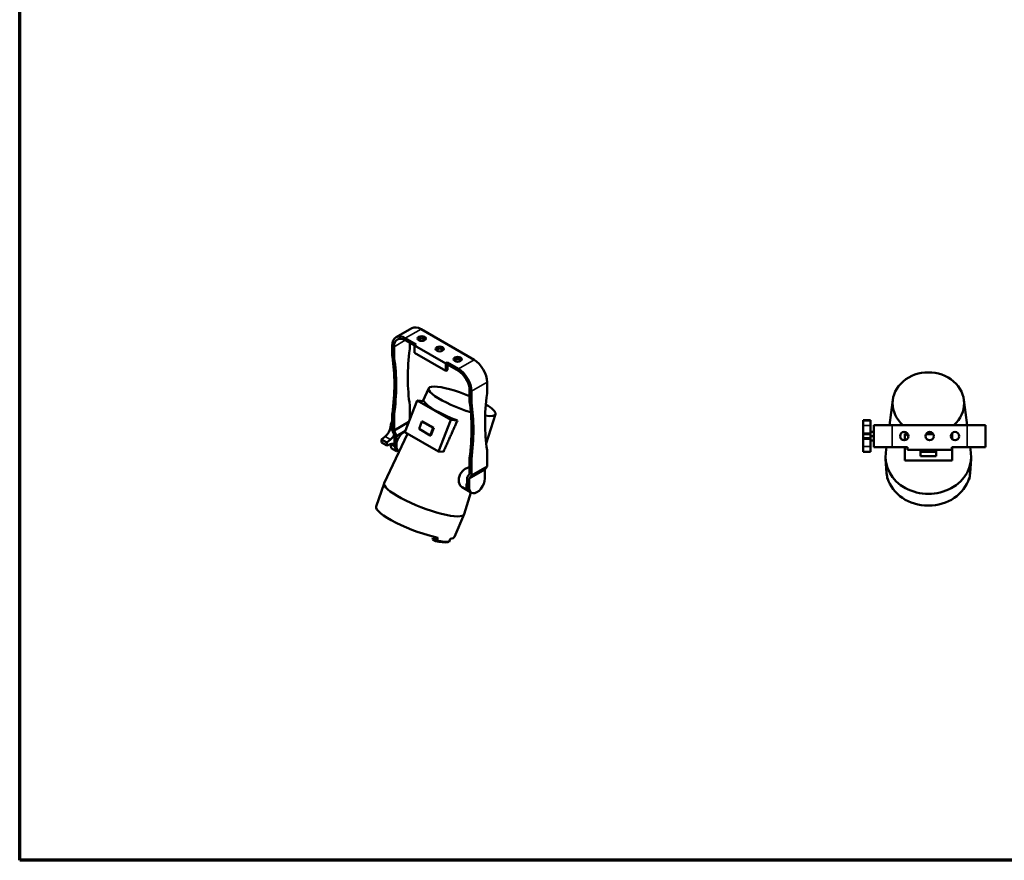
# Model space of a CAD drawing. Header units: millimetres. Extents: x 20 to 2980, y 20 to 2980.
# Tile 1 of 4: x 20 to 1571, y 20 to 1344. Entities that reach past the tile are written whole.
import ezdxf

# ---------------------------------------------------------------- set-up
doc = ezdxf.new("R2010")
doc.units = ezdxf.units.MM
for name, color, linetype, lineweight in [('Border (ISO)', 7, 'Continuous', 70), ('Visible (ISO)', 7, 'Continuous', 50), ('Visible Narrow (ISO)', 7, 'Continuous', 35)]:
    doc.layers.add(name, color=color, linetype=linetype, lineweight=lineweight)

# ---------------------------------------------------------------- blocks, each defined once
blk = doc.blocks.new('Borders Chauvet')
at = {"layer": 'Border (ISO)'}
for p, q in [((20, 20), (20, 2980)), ((2980, 20), (20, 20))]:
    blk.add_line(p, q, dxfattribs=at)

msp = doc.modelspace()

# ---------------------------------------------------------------- linework, layer by layer
at = {"layer": 'Visible (ISO)'}
for p, q in [((612.8, 843.9), (637.6, 858.2)), ((652.1, 856.8), (735.5, 808.6)), ((627.3, 842.5), (644.3, 832.7)), ((627.3, 839.2), (641.5, 831)), ((606.8, 830.6), (606.8, 814.2)), ((609.7, 812.5), (609.7, 829)), ((634.4, 835.1), (634.4, 826.8)), ((644.3, 832.7), (641.5, 831)), ((641.5, 831), (691, 802.5)), ((641.5, 831), (641.5, 819.6)), ((641.5, 819.6), (691, 791)), ((691, 802.5), (693.8, 804.1)), ((691, 802.5), (691, 791)), ((691, 791), (693.8, 792.7)), ((693.8, 804.1), (710.8, 794.3)), ((693.8, 804.1), (693.8, 800.8)), ((693.8, 800.8), (710.8, 791)), ((693.8, 800.8), (693.8, 792.7)), ((664.2, 763.6), (654.7, 743.4)), ((728.5, 760.4), (728.5, 743.9)), ((756, 773.1), (756, 756.6)), ((731.3, 742.3), (731.3, 758.8)), ((1395.1, 745.5), (1389.7, 705.7)), ((1506.9, 745.5), (1512.2, 705.7)), ((645.9, 744.2), (626.6, 694.4)), ((634.4, 736.3), (634.4, 714.5)), ((698.7, 713.7), (645.9, 744.2)), ((645.9, 744.2), (656.6, 743.2)), ((606.8, 723.7), (609.7, 722)), ((606.8, 698.1), (606.8, 723.7)), ((609.7, 722), (609.7, 697.3)), ((679.4, 663.9), (698.7, 713.7)), ((698.7, 713.7), (709.4, 712.8)), ((769.1, 722.9), (754.7, 676.4)), ((604, 702.4), (605.1, 709.8)), ((606.8, 708.8), (605.1, 709.8)), ((610.4, 689), (606.8, 698.1)), ((632.9, 710.8), (609.7, 697.3)), ((653.5, 711.3), (648.9, 699.5)), ((648.9, 699.5), (666.6, 689.3)), ((654.6, 711.2), (653.5, 711.3)), ((671.2, 701.1), (653.5, 711.3)), ((654.6, 711.2), (672.3, 701)), ((666.6, 689.3), (671.2, 701.1)), ((672.3, 701), (667.7, 689.2)), ((672.3, 701), (671.2, 701.1)), ((1348.1, 713.2), (1348.1, 713)), ((1348.1, 713.2), (1360, 713.2)), ((1348.1, 704.7), (1348.1, 713)), ((1360, 713), (1348.1, 713)), ((1348.1, 692.8), (1348.1, 704.7)), ((1360, 713), (1360, 713.2)), ((1360, 704.7), (1360, 713)), ((1360, 692.8), (1360, 704.7)), ((1365, 705.7), (1394, 705.7)), ((1365, 670.7), (1365, 705.7)), ((1394, 705.7), (1512, 705.7)), ((1512, 705.7), (1541, 705.7)), ((1541, 705.7), (1541, 670.7)), ((589.7, 683.1), (595.6, 687.8)), ((598.1, 678.3), (589.7, 683.1)), ((630.7, 692), (594.2, 614.1)), ((598.1, 678.3), (604, 683)), ((609.7, 697.3), (613.2, 688.2)), ((610.4, 674.7), (610.4, 689)), ((613.2, 688.2), (627.4, 696.4)), ((613.2, 673.1), (613.2, 688.2)), ((626.6, 694.4), (679.4, 663.9)), ((667.7, 689.2), (666.6, 689.3)), ((1348.1, 691.2), (1348.1, 692.8)), ((1348.1, 691.2), (1348.1, 685.1)), ((1360, 691.2), (1348.1, 691.2)), ((1348.1, 683.5), (1348.1, 685.1)), ((1360, 685.1), (1348.1, 685.1)), ((1348.1, 671.6), (1348.1, 683.5)), ((1360, 695.1), (1365, 695.1)), ((1360, 691.2), (1360, 692.8)), ((1360, 685.1), (1360, 691.2)), ((1360, 688.2), (1365, 688.2)), ((1360, 683.5), (1360, 685.1)), ((1360, 671.6), (1360, 683.5)), ((1413.7, 681.7), (1413.7, 692.4)), ((1488.3, 683.7), (1488.3, 692.4)), ((589.7, 678.1), (598.1, 673.3)), ((604, 675.4), (598.1, 673.3)), ((605.1, 669.3), (604, 675.4)), ((613.5, 664.4), (605.1, 669.3)), ((613.5, 664.4), (612.9, 667.4)), ((1348.1, 663.4), (1348.1, 671.6)), ((1360, 681.2), (1365, 681.2)), ((1360, 663.4), (1360, 671.6)), ((1394, 670.7), (1365, 670.7)), ((1385, 670.7), (1383.9, 662.4)), ((1394, 670.7), (1418, 670.7)), ((1413.7, 670.7), (1413.7, 649.9)), ((1418, 670.7), (1418, 666.7)), ((1488, 666.7), (1488, 670.7)), ((1488, 670.7), (1512, 670.7)), ((1488.3, 649.9), (1488.3, 670.7)), ((1541, 670.7), (1512, 670.7)), ((1516.9, 670.7), (1518, 662.4)), ((616.8, 665), (614, 666.7)), ((616.9, 665.3), (617.9, 664.7)), ((679.4, 663.9), (687.2, 663.2)), ((728.5, 653.5), (731.3, 651.8)), ((728.5, 628.7), (728.5, 653.5)), ((731.3, 626.2), (731.3, 651.8)), ((756, 666.1), (756, 640.5)), ((1348.1, 663.4), (1348.1, 663.2)), ((1360, 663.4), (1348.1, 663.4)), ((1348.1, 663.2), (1360, 663.2)), ((1360, 663.2), (1360, 663.4)), ((1385.1, 629.9), (1383.6, 652.1)), ((1418, 666.7), (1488, 666.7)), ((1438.5, 664.7), (1438.5, 663.2)), ((1438.5, 664.7), (1463.5, 664.7)), ((1438.5, 663.2), (1438.5, 656.7)), ((1463.5, 663.2), (1438.5, 663.2)), ((1438.5, 656.7), (1463.5, 656.7)), ((1463.5, 664.7), (1463.5, 663.2)), ((1463.5, 656.7), (1463.5, 663.2)), ((1516.8, 629.9), (1518.3, 652.1)), ((731.3, 626.2), (756, 640.5)), ((752.5, 635.5), (756, 640.5)), ((1413.7, 649.9), (1488.3, 649.9)), ((724.9, 623.7), (728.5, 628.7)), ((724.9, 608.5), (724.9, 623.7)), ((752.5, 635.5), (727.7, 621.2)), ((731.3, 626.2), (727.7, 621.2)), ((727.7, 606.9), (727.7, 621.2)), ((752.5, 621.2), (752.5, 635.5)), ((581.4, 577.4), (594.1, 613.8)), ((716.7, 607.7), (727.2, 601.6)), ((730.6, 599.3), (720, 565.3)), ((731.4, 598.9), (728.5, 600.5)), ((704.7, 529.5), (719.9, 565)), ((670.6, 527.4), (669.9, 525.5)), ((676, 526.9), (670.6, 527.4)), ((675.2, 524.7), (670.6, 527.4)), ((676.6, 528.6), (675.2, 524.7)), ((669.9, 525.5), (674.9, 522.7))]:
    msp.add_line(p, q, dxfattribs=at)
for centre in [(1413, 688.2), (1453, 688.2), (1493, 688.2)]:
    msp.add_circle(centre, 6.5, dxfattribs=at)
for centre, major_axis, ratio, start_param, end_param in [((652.1, 833.1), (-14.5, 25.1), 0.57735, 5.497787, 6.283185), ((627.3, 818.8), (-14.5, 25.1), 0.57735, 5.497787, 7.068583), ((627.3, 818.8), (-12.5, 21.7), 0.57735, 5.497787, 7.068583), ((653.1, 838.6), (6.5, 0), 0.57735, 0.450197, 2.691396), ((870.5, 917.5), (-169.2, -293), 0.57735, 5.33688, 5.66106), ((627.3, 822.7), (-5, -8.66), 0.57735, 2.195287, 2.356194), ((681.4, 822.3), (6.5, 0), 0.57735, 0.450197, 2.691396), ((613.9, 818.2), (-5, -8.66), 0.57735, 5.497787, 5.658694), ((370.8, 632.3), (-169.2, -293), 0.57735, 2.192922, 2.517102), ((616.7, 816.6), (5, 8.66), 0.57735, 2.356194, 2.517102), ((373.6, 630.6), (169.2, 293), 0.57735, 5.334514, 5.658694), ((709.7, 805.9), (6.5, 0), 0.57735, 0.450197, 2.691396), ((735.5, 784.9), (-14.5, 25.1), 0.57735, 3.926991, 5.497787), ((710.8, 770.6), (14.5, -25.1), 0.57735, 0.785398, 2.356194), ((710.8, 770.6), (-12.5, 21.7), 0.57735, 3.926991, 5.497787), ((1451, 739.9), (-56.3, 0), 0.866025, 2.362604, 7.062174), ((716.6, 743.1), (-52.5, 20.4), 0.211325, 4.567327, 8.204053), ((992.1, 847.3), (-169.2, -293), 0.57735, 5.33688, 5.66106), ((749, 752.5), (-5, -8.66), 0.57735, 2.195287, 2.356194), ((709.8, 725.6), (-53.7, 20.8), 0.211325, 0.233609, 1.644155), ((735.5, 748), (-5, -8.66), 0.57735, 5.497787, 5.658694), ((492.4, 562.1), (-169.2, -293), 0.57735, 2.192922, 2.517102), ((738.4, 746.4), (5, 8.66), 0.57735, 2.356194, 2.517102), ((495.2, 560.4), (169.2, 293), 0.57735, 5.334514, 5.658694), ((716.6, 743.1), (52.5, -20.4), 0.211325, 5.558379, 7.143302), ((593.6, 698.7), (7.5, 13), 0.57735, 4.11869, 5.306088), ((607.3, 690.8), (12.5, 21.7), 0.57735, 0.810544, 0.907936), ((607.3, 690.8), (12.5, 21.7), 0.57735, 2.233657, 2.478732), ((602, 693.8), (7.5, 13), 0.57735, 4.11869, 4.769257), ((1451, 730.3), (57.6, 0), 0.866025, 4.007116, 4.133091), ((1451, 739.9), (-56.3, 0), 0.866025, 1.504842, 1.704739), ((1451, 730.3), (57.6, 0), 0.866025, 5.403178, 5.417662), ((615.7, 685.9), (-12.5, -21.7), 0.57735, 5.375249, 5.620325), ((602, 662.2), (7.5, 13), 0.57735, 6.153401, 6.876884), ((622.7, 681.8), (-8.7, -15.2), 0.57735, 5.497787, 6.283185), ((625.6, 680.2), (-8.7, -15.2), 0.57735, 5.497787, 6.391644), ((615.7, 685.9), (12.5, 21.7), 0.57735, 3.804453, 3.936991), ((1451, 655.7), (67.5, 0), 0.866025, 3.02613, 6.398648), ((740.1, 614.1), (-8.7, -15.2), 0.57735, 5.497787, 8.63938), ((1451, 633.4), (-65.9, 0), 0.866025, 0.060521, 0.240599), ((1451, 635.9), (66.1, 0), 0.866025, 3.384294, 6.040484), ((1451, 633.4), (65.9, 0), 0.866025, 6.042586, 6.222664), ((657, 589.5), (62.9, -24.4), 0.211325, 3.127211, 6.297567), ((735.9, 616.5), (-8.6, -14.9), 0.57735, 5.044936, 6.271708), ((737.3, 615.7), (-8.7, -15.2), 0.57735, 5.497787, 6.283185), ((4113, 1999.8), (3966.7, 24.1), 0.474447, 3.951839, 3.952087), ((-1211.1, 1999.8), (3966.7, -24.1), 0.474447, 5.472691, 5.472939), ((643.1, 553.5), (-61.6, 23.9), 0.211325, 0.00755, 2.266977), ((643.1, 553.5), (61.6, -23.9), 0.211325, 5.893972, 6.275635), ((-274.9, 4265.5), (-191.1, -3962.2), 0.779061, 0.373945, 0.374652), ((640.6, 547.2), (59.6, -23.1), 0.211325, 5.404097, 5.898445), ((641.3, 548.9), (61.5, -23.9), 0.211325, 5.410672, 5.89187), ((-170.2, 4256.1), (-520.5, -3932.5), 0.797592, 0.439723, 0.44043)]:
    msp.add_ellipse(centre, major_axis=major_axis, ratio=ratio, start_param=start_param, end_param=end_param, dxfattribs=at)
for centre in [(653.1, 841.9), (681.4, 825.5), (709.7, 809.2)]:
    msp.add_ellipse(centre, major_axis=(-6.5, 0), ratio=0.57735, dxfattribs=at)
msp.add_rational_spline([(687.2, 663.2), (698.8, 689.2), (709.4, 712.8)], [1, 1.00087788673, 1.00020506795], degree=2, dxfattribs=at)
for points, knots in [([(716.7, 607.7), (716.3, 607.9), (715.9, 608.2), (714.9, 609.1), (714.3, 609.7), (713.4, 611.2), (712.9, 612), (712.3, 613.6), (712, 614.6), (711.6, 616.5), (711.5, 617.6), (711.5, 619.8), (711.5, 620.9), (711.9, 623.1), (712.2, 624.1), (712.9, 626.2), (713.3, 627.2), (714.4, 629.2), (715, 630.1), (716.3, 632), (717.1, 632.8), (718.6, 634.3), (719.4, 635), (721, 636.2), (721.9, 636.8), (723.6, 637.7), (724.5, 638.1), (726.2, 638.7), (727, 638.9), (728, 639.1), (728.2, 639.1), (728.5, 639.1)], [-7.363635, -7.363635, -7.363635, -7.363635, -7.138825, -7.138825, -6.807308, -6.807308, -6.475791, -6.475791, -6.143263, -6.143263, -5.810735, -5.810735, -5.478208, -5.478208, -5.14568, -5.14568, -4.824707, -4.824707, -4.503735, -4.503735, -4.182762, -4.182762, -3.86179, -3.86179, -3.539553, -3.539553, -3.217315, -3.217315, -2.895077, -2.895077, -2.803736, -2.803736, -2.803736, -2.803736]), ([(1386.8, 622.2), (1386.8, 621.9), (1386.8, 621.6), (1386.8, 621.3), (1386.9, 620.8), (1386.9, 620.3), (1386.9, 619.8)], [0.496252, 0.496252, 0.496252, 0.496252, 0.6666667, 0.6666667, 0.6666667, 1, 1, 1, 1]), ([(1515, 619.8), (1515, 620.3), (1515.1, 620.8), (1515.1, 621.3), (1515.1, 621.6), (1515.1, 621.9), (1515.2, 622.2)], [0, 0, 0, 0, 0.3333333, 0.3333333, 0.3333333, 0.503748, 0.503748, 0.503748, 0.503748]), ([(676.9, 523.6), (677.3, 524.6), (677.7, 525.6), (678.1, 526.7), (678.3, 527.2), (678.5, 527.7), (678.7, 528.2)], [0, 0, 0, 0, 0.3333333, 0.3333333, 0.3333333, 0.503748, 0.503748, 0.503748, 0.503748]), ([(698.2, 526.5), (698, 526), (697.7, 525.4), (697.5, 524.9), (697.1, 523.9), (696.6, 522.9), (696.2, 521.9)], [0.496252, 0.496252, 0.496252, 0.496252, 0.6666667, 0.6666667, 0.6666667, 1, 1, 1, 1])]:
    msp.add_open_spline(points, degree=3, knots=knots, dxfattribs=at)
at = {"layer": 'Visible Narrow (ISO)'}
for p, q in [((652.1, 856.8), (627.3, 842.5)), ((627.3, 839.2), (609.7, 829)), ((606.8, 814.2), (609.7, 812.5)), ((606.9, 812.9), (609.7, 811.3)), ((710.8, 794.3), (735.5, 808.6)), ((756, 773.1), (731.3, 758.8)), ((728.5, 743.9), (731.3, 742.3)), ((728.5, 742.7), (731.4, 741)), ((604, 702.4), (606.8, 700.7)), ((1348.1, 704.7), (1360, 704.7)), ((1394, 705.7), (1394, 670.7)), ((1512, 670.7), (1512, 705.7)), ((604, 683), (595.6, 687.8)), ((1360, 692.8), (1348.1, 692.8)), ((1348.1, 683.5), (1360, 683.5)), ((610.7, 671.5), (604, 675.4)), ((610.4, 674.7), (613.2, 673.1)), ((1360, 671.6), (1348.1, 671.6)), ((724.9, 608.5), (727.7, 606.9))]:
    msp.add_line(p, q, dxfattribs=at)
msp.add_ellipse((625.6, 680.2), major_axis=(-8.6, -14.9), ratio=0.57735, start_param=3.827077, end_param=6.283185, dxfattribs=at)

# ---------------------------------------------------------------- block references
msp.add_blockref('Borders Chauvet', (0, 0))

doc.saveas('drawing.dxf')
